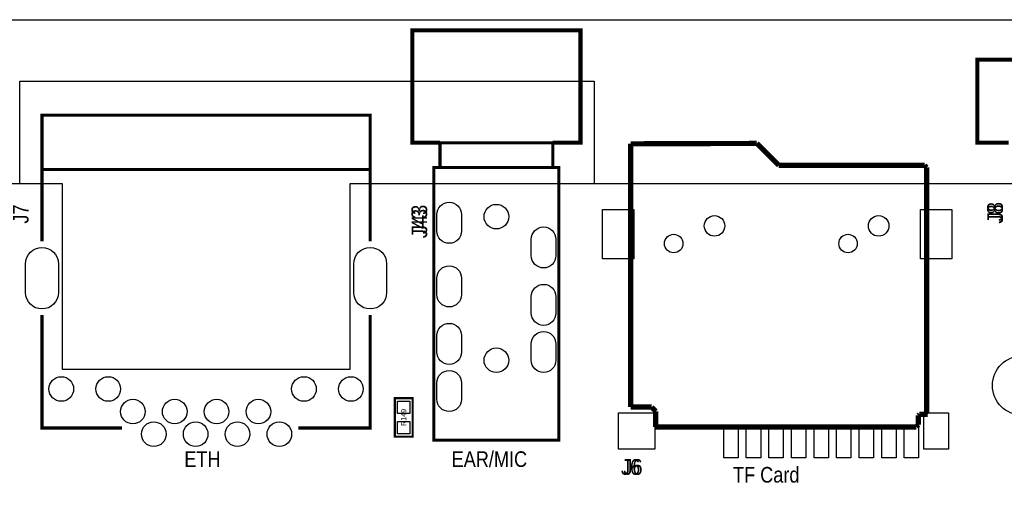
# Model space of a CAD drawing. Extents: x 0 to 150, y -8 to 99.
# Tile 10 of 12: x 58 to 106, y 75 to 98. Entities that reach past the tile are written whole.
import ezdxf
from ezdxf.enums import TextEntityAlignment as Align

# ---------------------------------------------------------------- set-up
doc = ezdxf.new("R2010")
doc.units = 0
for name, color, linetype in [('BG_OUTLINE', 92, 'CONTINUOUS'), ('BG_SILKSCREEN_TOP', 30, 'CONTINUOUS'), ('PG_SILKSCREEN_TOP', 253, 'CONTINUOUS'), ('PIN_TOP', 92, 'CONTINUOUS'), ('RD_SILKSCREEN_TOP', 80, 'CONTINUOUS')]:
    doc.layers.add(name, color=color, linetype=linetype)

msp = doc.modelspace()

# ---------------------------------------------------------------- linework, layer by layer
at = {"layer": 'BG_OUTLINE'}
for points in [[(2.999994, 89.99982), (2.999994, 91.999816), (0, 91.999816), (0, 95.999808, -0.414214), (1.999996, 97.999804), (147.999704, 97.999804, -0.414214), (149.9997, 95.999808), (149.9997, 91.999816), (146.999706, 91.999816), (146.999706, 89.99982)], [(2.999994, 0), (146.99996, 0, 0.414214), (149.999954, 2.999994), (149.999954, 86.999826, 0.414214), (146.99996, 89.99982), (74.076052, 89.99982), (74.076052, 80.9498), (60.07608, 80.9498), (60.07608, 89.99982), (2.999994, 89.99982, 0.414214), (0, 86.999826), (0, 2.999994, 0.414214), (2.999994, 0), (2.999994, -1.999996), (0, -1.999996), (0, -5.999988, 0.414214), (1.999996, -7.999984), (147.999704, -7.999984, 0.414214), (149.9997, -5.999988), (149.9997, -1.999996), (146.999706, -1.999996), (146.999706, 0)]]:
    msp.add_lwpolyline(points, format="xyb", dxfattribs=at)
msp.add_lwpolyline([(57.999884, 89.99982), (57.999884, 94.99981), (85.999828, 94.99981), (85.999828, 89.99982)], dxfattribs=at)
at = {"layer": 'PG_SILKSCREEN_TOP'}
for points, const_width in [([(78.47584, 92.00007), (77.12583, 92.00007), (77.12583, 97.47504), (81.225898, 97.47504)], 0.19812), ([(83.975956, 92.00007), (85.325966, 92.00007), (85.325966, 97.47504), (81.225898, 97.47504)], 0.19812), ([(106.202734, 92.00007), (104.668574, 92.00007), (104.668574, 96.04502), (117.872764, 96.04502)], 0.19812), ([(75.07605, 87.199978), (75.07605, 93.349826), (59.076082, 93.349826), (59.076082, 87.199978)], 0.150114), ([(78.47584, 90.79992), (78.47584, 92.00007), (83.975956, 92.00007), (83.975956, 90.79992)], 0.150114), ([(93.922342, 91.96959), (87.775542, 91.950032)], 0.254), ([(87.775542, 91.950032), (87.775542, 79.11719)], 0.254), ([(94.989142, 90.90279), (93.922342, 91.96959)], 0.254), ([(59.076082, 87.199978), (59.076082, 90.699844), (75.07605, 90.699844), (75.07605, 87.199978)], 0.150114), ([(84.27593, 77.499972), (84.27593, 90.79992), (78.175866, 90.79992), (78.175866, 77.499972), (84.27593, 77.499972)], 0.150114), ([(102.101142, 90.90279), (94.989142, 90.90279)], 0.254), ([(102.202742, 90.80119), (102.101142, 90.90279)], 0.254), ([(102.202742, 78.81239), (102.202742, 90.80119)], 0.254), ([(62.975998, 78.09992), (59.076082, 78.09992), (59.076082, 83.599782)], 0.150114), ([(75.07605, 83.599782), (75.07605, 78.09992), (71.576184, 78.09992)], 0.150114), ([(77.1398, 79.5528), (77.1398, 77.6732), (76.2762, 77.6732), (76.2762, 79.5528), (77.1398, 79.5528)], 0.1016), ([(87.775542, 79.11719), (88.791542, 79.11719)], 0.254), ([(88.791542, 79.11719), (88.994742, 78.91399)], 0.254), ([(88.994742, 78.91399), (88.994742, 78.15199)], 0.254), ([(101.796342, 78.71079), (101.847142, 78.76159)], 0.254), ([(101.796342, 78.25359), (101.796342, 78.71079)], 0.254), ([(101.847142, 78.76159), (102.253542, 78.76159)], 0.254), ([(102.253542, 78.76159), (102.202742, 78.81239)], 0.254), ([(88.994742, 78.15199), (101.694742, 78.15199)], 0.254), ([(101.694742, 78.15199), (101.796342, 78.25359)], 0.254)]:
    msp.add_lwpolyline(points, dxfattribs=dict(at, const_width=const_width))
at = {"layer": 'PIN_TOP'}
for points in [[(78.32598, 87.69985), (78.32598, 88.49995, -1), (79.525876, 88.49995), (79.525876, 87.69985, -1)], [(82.92592, 86.499954), (82.92592, 87.300054, -1), (84.125816, 87.300054), (84.125816, 86.499954, -1)], [(59.876055, 86.099904), (59.876055, 84.699856, -1), (58.276109, 84.699856), (58.276109, 86.099904, -1)], [(75.876023, 86.099904), (75.876023, 84.699856, -1), (74.276077, 84.699856), (74.276077, 86.099904, -1)], [(78.32598, 84.600034), (78.32598, 85.400134, -1), (79.525876, 85.400134), (79.525876, 84.600034, -1)], [(82.92592, 83.699858), (82.92592, 84.499958, -1), (84.125816, 84.499958), (84.125816, 83.699858, -1)], [(78.32598, 81.799938), (78.32598, 82.600038, -1), (79.525876, 82.600038), (79.525876, 81.799938, -1)], [(82.92592, 81.399888), (82.92592, 82.199988, -1), (84.125816, 82.199988), (84.125816, 81.399888, -1)], [(78.32598, 79.499968), (78.32598, 80.300068, -1), (79.525876, 80.300068), (79.525876, 79.499968, -1)]]:
    msp.add_lwpolyline(points, format="xyb", close=True, dxfattribs=at)
for points in [[(87.921846, 88.75649), (87.921846, 86.34349), (86.397846, 86.34349), (86.397846, 88.75649)], [(103.421942, 88.75649), (103.421942, 86.34349), (101.897942, 86.34349), (101.897942, 88.75649)], [(76.40828, 79.412592), (77.00772, 79.412592), (77.00772, 78.813152), (76.40828, 78.813152)], [(88.949022, 78.83906), (88.949022, 77.06106), (87.171022, 77.06106), (87.171022, 78.83906)], [(103.25989, 78.83906), (103.25989, 77.06106), (102.059994, 77.06106), (102.059994, 78.83906)], [(76.40828, 78.412848), (77.00772, 78.412848), (77.00772, 77.813408), (76.40828, 77.813408)], [(93.009974, 78.249907), (93.009974, 76.649961), (92.30995, 76.649961), (92.30995, 78.249907)], [(94.110048, 78.249907), (94.110048, 76.649961), (93.410024, 76.649961), (93.410024, 78.249907)], [(95.209868, 78.249907), (95.209868, 76.649961), (94.509844, 76.649961), (94.509844, 78.249907)], [(96.309942, 78.249907), (96.309942, 76.649961), (95.609918, 76.649961), (95.609918, 78.249907)], [(97.410016, 78.249907), (97.410016, 76.649961), (96.709992, 76.649961), (96.709992, 78.249907)], [(98.509836, 78.249907), (98.509836, 76.649961), (97.809812, 76.649961), (97.809812, 78.249907)], [(99.60991, 78.249907), (99.60991, 76.649961), (98.909886, 76.649961), (98.909886, 78.249907)], [(100.709984, 78.249907), (100.709984, 76.649961), (100.00996, 76.649961), (100.00996, 78.249907)], [(101.810058, 78.249907), (101.810058, 76.649961), (101.110034, 76.649961), (101.110034, 78.249907)]]:
    msp.add_lwpolyline(points, close=True, dxfattribs=at)
for centre, radius in [((81.225898, 88.400128), 0.599948), ((91.859862, 87.95004), 0.499999), ((99.859846, 87.95004), 0.499999), ((89.86901, 87.089996), 0.449961), ((98.36912, 87.089996), 0.449961), ((81.225898, 81.399888), 0.599948), ((106.8578, 80.17002), 1.449959), ((60.016136, 79.99984), 0.599948), ((62.305946, 79.99984), 0.599948), ((71.846186, 79.99984), 0.599948), ((74.135996, 79.99984), 0.599948), ((63.506096, 78.899766), 0.599948), ((65.54597, 78.899766), 0.599948), ((67.586098, 78.899766), 0.599948), ((69.625972, 78.899766), 0.599948), ((64.52616, 77.799946), 0.599948), ((66.566034, 77.799946), 0.599948), ((68.606162, 77.799946), 0.599948), ((70.646036, 77.799946), 0.599948)]:
    msp.add_circle(centre, radius, dxfattribs=at)

# ---------------------------------------------------------------- texts
at = {"layer": 'BG_SILKSCREEN_TOP', "width": 0.866667}
for s, p in [('J7', (58.42, 88.0618)), ('J8', (105.918, 88.0618)), ('J43', (77.851, 87.3506))]:
    msp.add_text(s, height=0.762, rotation=90, dxfattribs=at).set_placement(p)
for s, p in [('ETH', (66.0146, 76.2)), ('EAR/MIC', (79.0448, 76.2)), ('J6', (87.2998, 75.819)), ('TF Card', (92.7608, 75.438))]:
    msp.add_text(s, height=0.762, dxfattribs=at).set_placement(p)
at = {"layer": 'RD_SILKSCREEN_TOP', "width": 0.866667}
msp.add_text('J7', height=0.762, rotation=90, dxfattribs=at).set_placement((58.42, 88.0618))
at = {"layer": 'RD_SILKSCREEN_TOP'}
for s, height, width, p in [('J43', 0.762, 0.866667, (77.851, 88.265)), ('J8', 0.762, 0.866667, (105.918, 88.646)), ('R149', 0.254, 0.9, (76.835, 78.613254))]:
    msp.add_text(s, height=height, rotation=90, dxfattribs=dict(at, width=width)).set_placement(p, align=Align.CENTER)
at = {"layer": 'RD_SILKSCREEN_TOP', "width": 0.866667}
msp.add_text('J6', height=0.762, dxfattribs=at).set_placement((87.884, 75.819), align=Align.CENTER)

doc.saveas('drawing.dxf')
